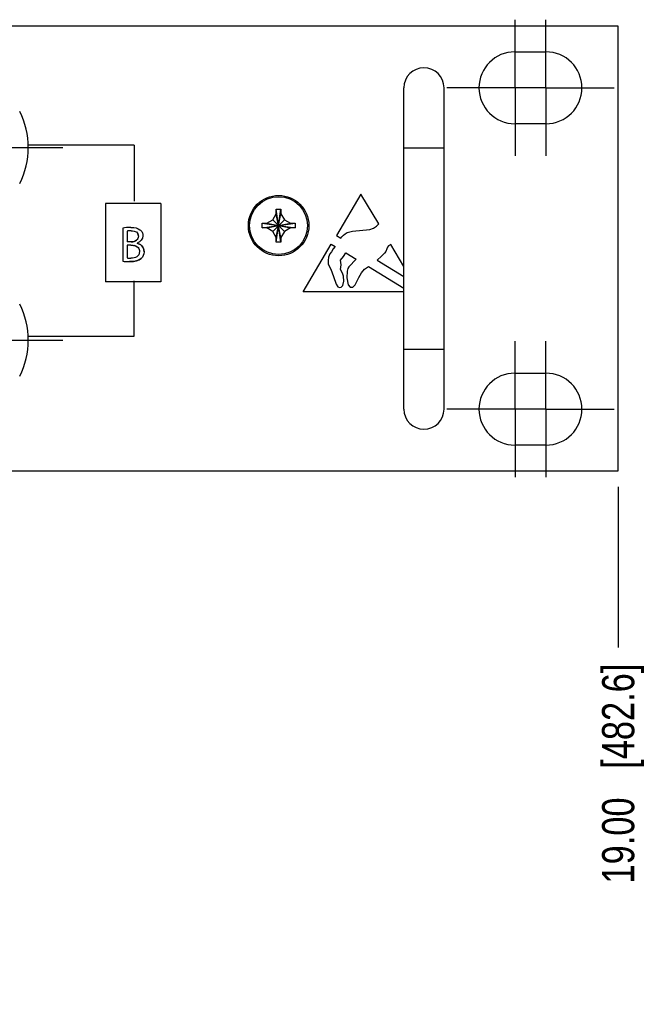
# Model space of a CAD drawing. Header units: inches. Extents: x 0 to 34, y 0 to 22.
# Tile 36 of 38: x 27.3 to 29.7, y 8.5 to 12.3. Entities that reach past the tile are written whole.
import ezdxf

# ---------------------------------------------------------------- set-up
doc = ezdxf.new("R2010")
doc.units = ezdxf.units.IN
doc.header["$LTSCALE"] = 1.87
doc.header["$MEASUREMENT"] = 0
doc.linetypes.add('CENTER', pattern=[0.6, 0.375, -0.075, 0.075, -0.075])
doc.layers.get('0').update_dxf_attribs({"linetype": 'CONTINUOUS'})
for name, color, linetype in [('02___PRT_ALL_AXES', 7, 'CONTINUOUS'), ('DATUMCURVES', 7, 'CONTINUOUS'), ('DEFAULT_1', 7, 'CENTER'), ('DIMENSIONS', 7, 'CONTINUOUS')]:
    doc.layers.add(name, color=color, linetype=linetype)
doc.styles.get("Standard").update_dxf_attribs({"font": 'txt', "width": 0.8})
doc.dimstyles.new('DIMSTYLE_2', dxfattribs={"dimtxt": 0.125, "dimasz": 0.18, "dimexe": 0.125, "dimexo": 0.0625, "dimgap": 0.09, "dimtad": 0, "dimtih": 1, "dimtoh": 1, "dimzin": 4, "dimdsep": 46, "dimtxsty": 'STANDARD', "dimblk": '_FILLED', "dimblk1": '_FILLED', "dimblk2": '_FILLED', "dimcen": 0.09, "dimadec": 0, "dimazin": 0, "dimtp": 0.001, "dimtm": 0.001, "dimtfac": 1, "dimtofl": 0, "dimtmove": 0, "dimatfit": 3, "dimldrblk": '_FILLED', "dimfxl": 1, "dimtolj": 1, "dimtzin": 4, "dimarcsym": 0})

# ---------------------------------------------------------------- blocks, each defined once
blk = doc.blocks.new('*D36')
at = {"layer": 'DIMENSIONS', "color": 2, "linetype": 'CONTINUOUS'}
blk.add_line((29.6012, 10.4781), (29.6012, 9.8531), dxfattribs=at)
at = {"layer": 'DIMENSIONS', "color": 2, "linetype": 'CONTINUOUS', "insert": (29.5387, 9.7906), "char_height": 0.125, "width": 1.325, "attachment_point": 3, "rotation": 90, "line_spacing_factor": 0.9}
blk.add_mtext('19.00{\\Ftxt.shx;\\W1.000000;\\H0.125000; }[482.6]', dxfattribs=at)
blk = doc.blocks.new('_FILLED')
at = {"color": 0, "linetype": 'BYBLOCK'}
blk.add_solid([(0, 0), (-1, 0.174), (-1, -0.174)], dxfattribs=at)

msp = doc.modelspace()

# ---------------------------------------------------------------- linework, layer by layer
at = {"color": 7, "linetype": 'CONTINUOUS'}
for p, q in [((29.6012, 12.2706), (10.6012, 12.2706)), ((29.6012, 10.5406), (29.6012, 12.2706)), ((28.7682, 10.7806), (28.7682, 12.0306)), ((28.9242, 10.7806), (28.9242, 12.0306)), ((28.7682, 11.7966), (28.9242, 11.7966)), ((28.2587, 11.5171), (28.2722, 11.5406)), ((28.2722, 11.5586), (28.2902, 11.5586)), ((28.2722, 11.5406), (28.2722, 11.5586)), ((28.2722, 11.4306), (28.2902, 11.5586)), ((28.2902, 11.4306), (28.2722, 11.5586)), ((28.2722, 11.4486), (28.2902, 11.5406)), ((28.2902, 11.4486), (28.2722, 11.5406)), ((28.2902, 11.5586), (28.2902, 11.5406)), ((28.2902, 11.5406), (28.3038, 11.5171)), ((28.2172, 11.4856), (28.3452, 11.5036)), ((28.2172, 11.5036), (28.2352, 11.5036)), ((28.2172, 11.5036), (28.3452, 11.4856)), ((28.2172, 11.4856), (28.2172, 11.5036)), ((28.2352, 11.5036), (28.2587, 11.5171)), ((28.2352, 11.4856), (28.3272, 11.5036)), ((28.2352, 11.5036), (28.3272, 11.4856)), ((28.2587, 11.472), (28.3038, 11.5171)), ((28.2587, 11.5171), (28.3038, 11.472)), ((28.3038, 11.5171), (28.3272, 11.5036)), ((28.3272, 11.5036), (28.3452, 11.5036)), ((28.3452, 11.5036), (28.3452, 11.4856)), ((28.2352, 11.4856), (28.2172, 11.4856)), ((28.2587, 11.472), (28.2352, 11.4856)), ((28.2722, 11.4486), (28.2587, 11.472)), ((28.3038, 11.472), (28.2902, 11.4486)), ((28.3272, 11.4856), (28.3038, 11.472)), ((28.3452, 11.4856), (28.3272, 11.4856)), ((28.2722, 11.4306), (28.2722, 11.4486)), ((28.2902, 11.4306), (28.2722, 11.4306)), ((28.2902, 11.4486), (28.2902, 11.4306)), ((28.7682, 11.0146), (28.9242, 11.0146)), ((10.6012, 10.5406), (29.6012, 10.5406))]:
    msp.add_line(p, q, dxfattribs=at)
for radius in [0.1175, 0.1125]:
    msp.add_circle((28.2812, 11.4946), radius, dxfattribs=at)
for centre, start, end in [((28.8462, 12.0306), 0, 180), ((28.8462, 10.7806), 180, 360)]:
    msp.add_arc(centre, 0.078, start, end, dxfattribs=at)
at = {"layer": '02___PRT_ALL_AXES', "color": 7, "linetype": 'CENTER'}
for p, q in [((29.2002, 12.0306), (29.2002, 12.2956)), ((29.3202, 12.0306), (29.3202, 12.2956)), ((29.0552, 12.0306), (28.9352, 12.0306)), ((29.3202, 12.0306), (29.0552, 12.0306)), ((29.2002, 12.0306), (29.2002, 11.7656)), ((29.3202, 12.0306), (29.4652, 12.0306)), ((29.3202, 12.0306), (29.3202, 11.7656)), ((29.4652, 12.0306), (29.5852, 12.0306)), ((29.2002, 10.7806), (29.2002, 11.0456)), ((29.3202, 10.7806), (29.3202, 11.0456)), ((29.0552, 10.7806), (28.9352, 10.7806)), ((29.3202, 10.7806), (29.0552, 10.7806)), ((29.2002, 10.7806), (29.2002, 10.5156)), ((29.3202, 10.7806), (29.4652, 10.7806)), ((29.3202, 10.7806), (29.3202, 10.5156)), ((29.4652, 10.7806), (29.5852, 10.7806))]:
    msp.add_line(p, q, dxfattribs=at)
at = {"layer": '02___PRT_ALL_AXES', "color": 7, "linetype": 'CONTINUOUS'}
for p, q in [((29.2002, 12.1706), (29.3202, 12.1706)), ((29.3202, 11.8906), (29.2002, 11.8906)), ((29.2002, 10.9206), (29.3202, 10.9206)), ((29.3202, 10.6406), (29.2002, 10.6406))]:
    msp.add_line(p, q, dxfattribs=at)
for centre, radius, start, end in [((29.2002, 12.0306), 0.14, 90, 270), ((29.3202, 12.0306), 0.14, 270, 90), ((26.9973, 11.7985), 0.311, 333.1808, 26.8192), ((26.9973, 11.049), 0.311, 333.1808, 26.8192), ((29.2002, 10.7806), 0.14, 90, 270), ((29.3202, 10.7806), 0.14, 270, 90)]:
    msp.add_arc(centre, radius, start, end, dxfattribs=at)
at = {"layer": 'DATUMCURVES', "color": 40, "linetype": 'CONTINUOUS'}
for p, q in [((27.7199, 11.8074), (27.3083, 11.8074)), ((27.7199, 11.8074), (27.7199, 11.59)), ((28.6015, 11.6175), (28.5059, 11.4559)), ((28.6703, 11.5012), (28.6015, 11.6175)), ((27.8234, 11.5812), (27.6082, 11.5812)), ((27.6082, 11.5812), (27.6082, 11.2757)), ((27.8234, 11.5812), (27.8234, 11.2757)), ((28.6498, 11.484), (28.6613, 11.4918)), ((28.6613, 11.4918), (28.6704, 11.5013)), ((27.6757, 11.4849), (27.6757, 11.3562)), ((27.6927, 11.4736), (27.6927, 11.4312)), ((28.5059, 11.4559), (28.5232, 11.4455)), ((28.5268, 11.4512), (28.5331, 11.4573)), ((28.5331, 11.4573), (28.5394, 11.4631)), ((28.5394, 11.4631), (28.5482, 11.4676)), ((28.5482, 11.4676), (28.5686, 11.4724)), ((28.5686, 11.4724), (28.6362, 11.479)), ((28.6362, 11.479), (28.6498, 11.484)), ((27.7081, 11.4312), (27.6927, 11.4312)), ((27.7067, 11.4186), (27.6927, 11.4186)), ((27.6927, 11.4186), (27.6927, 11.3686)), ((27.7313, 11.4263), (27.7313, 11.4258)), ((28.3766, 11.2375), (28.4859, 11.4224)), ((28.4859, 11.4224), (28.5007, 11.4134)), ((28.5007, 11.4134), (28.4936, 11.4041)), ((28.5232, 11.4455), (28.5268, 11.4512)), ((28.7082, 11.4154), (28.7049, 11.411)), ((28.7176, 11.4212), (28.7082, 11.4154)), ((28.7682, 11.3358), (28.7176, 11.4212)), ((28.4808, 11.3842), (28.4754, 11.3723)), ((28.4863, 11.3932), (28.4808, 11.3842)), ((28.4936, 11.4041), (28.4863, 11.3932)), ((28.5334, 11.3749), (28.5419, 11.3885)), ((28.5419, 11.3885), (28.5829, 11.3637)), ((28.6811, 11.3761), (28.6645, 11.3598)), ((28.6928, 11.3871), (28.6811, 11.3761)), ((28.6981, 11.3943), (28.6928, 11.3871)), ((28.7018, 11.404), (28.6981, 11.3943)), ((28.7049, 11.411), (28.7018, 11.404)), ((28.4754, 11.3723), (28.4737, 11.3591)), ((28.4737, 11.3591), (28.4745, 11.3451)), ((28.4745, 11.3451), (28.484, 11.3257)), ((28.5212, 11.3607), (28.5334, 11.3749)), ((28.5245, 11.3415), (28.5212, 11.3607)), ((28.522, 11.3237), (28.5245, 11.3415)), ((28.5829, 11.3637), (28.5547, 11.3342)), ((28.6645, 11.3598), (28.7682, 11.2971)), ((28.484, 11.3257), (28.4951, 11.2961)), ((28.5291, 11.3093), (28.522, 11.3237)), ((28.5332, 11.2983), (28.5291, 11.3093)), ((28.5482, 11.3168), (28.5466, 11.2916)), ((28.5504, 11.3273), (28.5482, 11.3168)), ((28.5547, 11.3342), (28.5504, 11.3273)), ((28.5925, 11.2922), (28.6029, 11.3107)), ((28.6029, 11.3107), (28.6154, 11.3253)), ((28.6154, 11.3253), (28.6303, 11.335)), ((28.6303, 11.335), (28.7682, 11.2516)), ((27.8234, 11.2757), (27.6082, 11.2757)), ((27.7182, 11.2803), (27.7182, 11.0627)), ((28.4951, 11.2961), (28.5056, 11.2669)), ((28.5056, 11.2669), (28.5119, 11.2568)), ((28.5245, 11.255), (28.5305, 11.2616)), ((28.5305, 11.2616), (28.5342, 11.2787)), ((28.5342, 11.2787), (28.5332, 11.2983)), ((28.5466, 11.2916), (28.5516, 11.2637)), ((28.5516, 11.2637), (28.5591, 11.2556)), ((28.5692, 11.2554), (28.579, 11.2645)), ((28.579, 11.2645), (28.5925, 11.2922)), ((28.7682, 11.2375), (28.3766, 11.2375)), ((28.5119, 11.2568), (28.5176, 11.2542)), ((28.5176, 11.2542), (28.5245, 11.255)), ((28.5591, 11.2556), (28.5692, 11.2554)), ((27.7182, 11.0627), (27.3083, 11.0627))]:
    msp.add_line(p, q, dxfattribs=at)
for points in [[(27.7067, 11.4878), (27.6949, 11.4878), (27.683, 11.4867), (27.6757, 11.4849)], [(27.7077, 11.4748), (27.6998, 11.4748), (27.6953, 11.4742), (27.6927, 11.4736)], [(27.7067, 11.4878), (27.7235, 11.4878), (27.7344, 11.4849), (27.7424, 11.4783)], [(27.7536, 11.4552), (27.7536, 11.4423), (27.7449, 11.4312), (27.7313, 11.4263)], [(27.7362, 11.4534), (27.7362, 11.4572), (27.7354, 11.4604), (27.7342, 11.4632)], [(27.7067, 11.4186), (27.7117, 11.4186), (27.7165, 11.418), (27.7208, 11.4168)], [(27.7081, 11.4312), (27.7168, 11.4312), (27.7239, 11.4336), (27.7287, 11.4376)], [(27.7208, 11.4168), (27.7265, 11.4153), (27.7314, 11.4126), (27.7349, 11.4088)], [(27.7304, 11.4126), (27.7276, 11.4145), (27.7244, 11.4159), (27.7208, 11.4168)], [(27.7583, 11.3931), (27.7583, 11.4126), (27.7438, 11.4228), (27.7313, 11.4258)], [(27.7349, 11.4088), (27.7336, 11.4102), (27.7321, 11.4115), (27.7304, 11.4126)], [(27.7349, 11.4088), (27.7384, 11.4049), (27.7404, 11.3998), (27.7404, 11.3933)], [(27.7583, 11.3931), (27.7583, 11.3818), (27.7539, 11.3733), (27.7471, 11.3668)], [(27.6757, 11.3562), (27.6813, 11.3554), (27.6903, 11.3546), (27.7019, 11.3546)], [(27.6927, 11.3686), (27.6962, 11.3681), (27.7008, 11.3678), (27.7068, 11.3678)], [(27.7019, 11.3546), (27.7233, 11.3546), (27.7382, 11.3586), (27.7471, 11.3668)], [(27.7471, 11.3668), (27.7382, 11.3585), (27.7233, 11.3546), (27.7019, 11.3546)]]:
    msp.add_open_spline(points, degree=3, dxfattribs=at)
for points, knots in [([(27.7077, 11.4748), (27.7162, 11.4748), (27.7269, 11.4725), (27.7349, 11.4637), (27.7362, 11.4572), (27.7362, 11.4534)], [0, 0, 0, 0, 0.494907, 0.74506, 1, 1, 1, 1]), ([(27.7362, 11.4534), (27.7362, 11.4471), (27.731, 11.4361), (27.7168, 11.4312), (27.7081, 11.4312)], [0, 0, 0, 0, 0.50418, 1, 1, 1, 1]), ([(27.7424, 11.4783), (27.7458, 11.4758), (27.7514, 11.4694), (27.7536, 11.4603), (27.7536, 11.4552)], [0, 0, 0, 0, 0.502753, 1, 1, 1, 1]), ([(27.7313, 11.4258), (27.7376, 11.4243), (27.751, 11.4179), (27.7583, 11.4028), (27.7583, 11.3931)], [0, 0, 0, 0, 0.50304, 1, 1, 1, 1]), ([(27.7404, 11.3933), (27.7404, 11.3838), (27.7325, 11.3712), (27.7156, 11.3678), (27.7068, 11.3678)], [0, 0, 0, 0, 0.503611, 1, 1, 1, 1])]:
    msp.add_open_spline(points, degree=3, knots=knots, dxfattribs=at)
at = {"layer": 'DEFAULT_1', "color": 7, "linetype": 'CENTER'}
for p, q in [((26.9973, 11.7985), (27.4427, 11.7985)), ((26.9973, 11.049), (27.4427, 11.049))]:
    msp.add_line(p, q, dxfattribs=at)

# ---------------------------------------------------------------- dimensions: what is measured, and where the dimension line sits
at = {"layer": 'DIMENSIONS', "color": 2, "linetype": 'CONTINUOUS'}
dim = msp.add_ordinate_dim(feature_location=(29.6012, 10.4781), offset=(0, -0.625), dtype=1, origin=(10.6012, 10.5406), dimstyle='DIMSTYLE_2', override={"dimtad": 1, "dimtih": 0, "dimtoh": 0}, dxfattribs=at)
dim.commit()
dim.dimension.update_dxf_attribs({"geometry": '*D36', "text_midpoint": (29.6012, 9.1281)})

doc.saveas('drawing.dxf')
